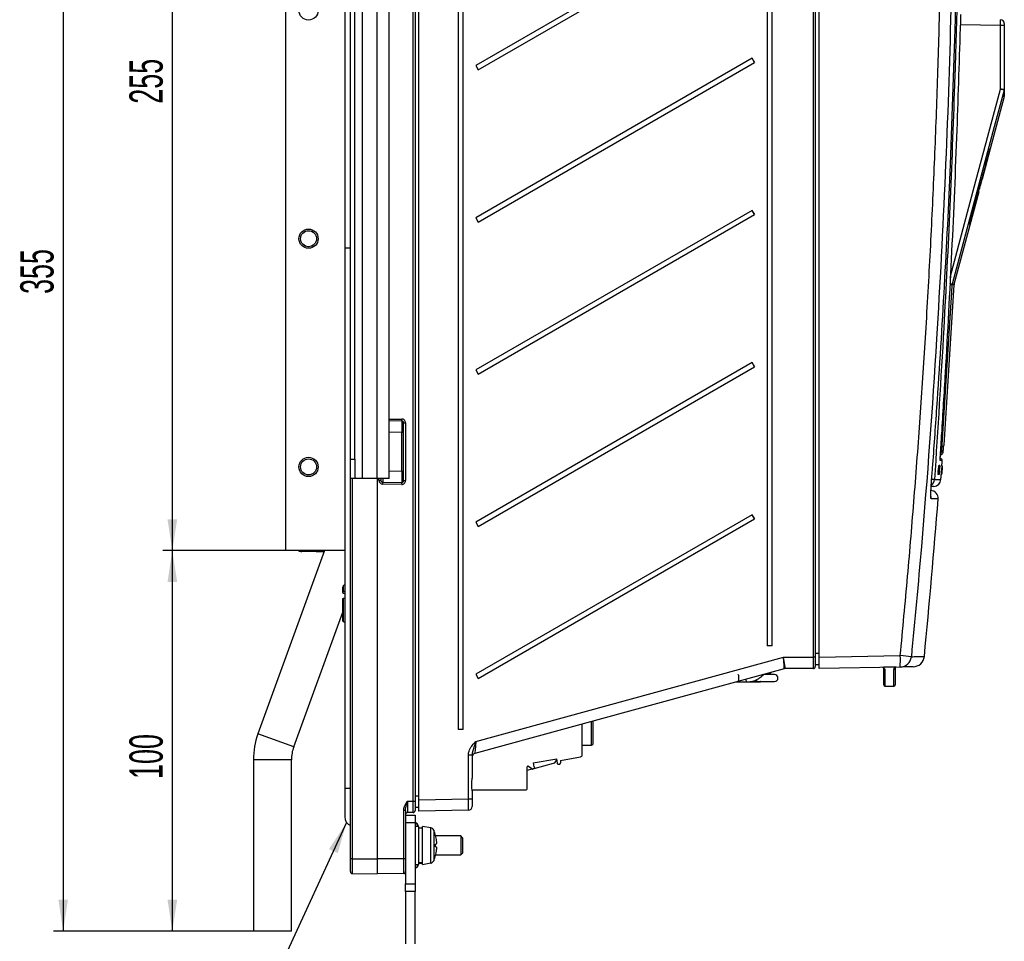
# Paper-space layout 'Blatt3' of a CAD drawing. Header units: millimetres. Extents: x 5 to 418, y 2 to 292.
# Tile 41 of 53: x 156 to 259, y 109 to 206. Entities that reach past the tile are written whole.
import ezdxf

# ---------------------------------------------------------------- set-up
doc = ezdxf.new("R2010")
doc.units = ezdxf.units.MM
doc.layers.add('SLD-0', color=7, linetype='Continuous')
doc.styles.add('SLDTEXTSTYLE0', font='TXT', dxfattribs={"width": 0.605})
doc.dimstyles.new('SLDDIMSTYLE1', dxfattribs={"dimtxt": 3.5, "dimasz": 3.302, "dimexe": 0, "dimexo": 0.0625, "dimgap": 0.875, "dimtad": 1, "dimlfac": 2.5, "dimrnd": 1e-09, "dimzin": 12, "dimdsep": 46, "dimtxsty": 'SLDTEXTSTYLE0', "dimsah": 1, "dimcen": 0.09, "dimadec": 0, "dimazin": 3, "dimtfac": 1, "dimtofl": 0, "dimtmove": 0, "dimatfit": 3, "dimfxl": 1, "dimfrac": 2, "dimtolj": 1, "dimtzin": 12, "dimarcsym": 0})

# ---------------------------------------------------------------- blocks, each defined once
blk = doc.blocks.new('_D_15')
at = {"layer": 'SLD-0'}
for p, q in [((183.74, 149.82), (170.82, 149.82)), ((171.82, 149.82), (171.82, 109.82)), ((180.34, 109.82), (170.82, 109.82))]:
    blk.add_line(p, q, dxfattribs=at)
for points in [[(171.82, 149.82), (171.31, 146.52), (172.33, 146.52)], [(171.82, 109.82), (172.33, 113.12), (171.31, 113.12)]]:
    blk.add_solid(points, dxfattribs=at)
at = {"layer": 'SLD-0', "insert": (167.31, 125.81), "char_height": 3.5, "attachment_point": 1, "rotation": 90, "style": 'SLDTEXTSTYLE0'}
blk.add_mtext('100', dxfattribs=at)
blk = doc.blocks.new('_D_20')
at = {"layer": 'SLD-0', "color": 7}
for p, q in [((193.34, 251.82), (170.82, 251.82)), ((171.82, 251.82), (171.82, 149.82)), ((183.74, 149.82), (170.82, 149.82))]:
    blk.add_line(p, q, dxfattribs=at)
for points in [[(171.82, 251.82), (171.31, 248.52), (172.33, 248.52)], [(171.82, 149.82), (172.33, 153.12), (171.31, 153.12)]]:
    blk.add_solid(points, dxfattribs=at)
at = {"layer": 'SLD-0', "color": 7, "insert": (167.31, 196.81), "char_height": 3.5, "attachment_point": 1, "rotation": 90, "style": 'SLDTEXTSTYLE0'}
blk.add_mtext('255', dxfattribs=at)
blk = doc.blocks.new('_D_21')
at = {"layer": 'SLD-0', "color": 7}
for p, q in [((193.34, 251.82), (159.34, 251.82)), ((160.34, 251.82), (160.34, 109.82)), ((180.34, 109.82), (159.34, 109.82))]:
    blk.add_line(p, q, dxfattribs=at)
for points in [[(160.34, 251.82), (159.84, 248.52), (160.85, 248.52)], [(160.34, 109.82), (160.85, 113.12), (159.84, 113.12)]]:
    blk.add_solid(points, dxfattribs=at)
at = {"layer": 'SLD-0', "color": 7, "insert": (155.83, 176.81), "char_height": 3.5, "attachment_point": 1, "rotation": 90, "style": 'SLDTEXTSTYLE0'}
blk.add_mtext('355', dxfattribs=at)

psp = doc.layouts.new('Blatt3')

# ---------------------------------------------------------------- linework, layer by layer
at = {"color": 7, "linetype": 'Continuous', "lineweight": 25}
for p, q in [((197.1478, 123.4807), (197.1478, 250.2215)), ((197.3443, 250.2215), (197.3443, 123.4807)), ((197.7443, 123.6283), (197.7443, 250.0148)), ((201.8744, 243.0215), (201.8744, 131.0215)), ((202.4035, 131.0215), (202.4035, 243.0215)), ((239.2279, 138.6215), (239.2279, 243.0458)), ((239.4243, 243.0458), (239.4243, 138.6215)), ((239.8243, 138.6318), (239.8243, 243.0184)), ((234.3544, 242.2215), (234.3544, 139.8215)), ((234.8835, 139.8215), (234.8835, 242.2215)), ((183.7443, 149.8215), (183.7443, 239.0215)), ((189.9443, 238.4215), (189.9443, 181.6215)), ((232.7747, 217.597), (203.7233, 200.8215)), ((203.9832, 200.3711), (233.0346, 217.1466)), ((191.8243, 157.4215), (191.8243, 215.4215)), ((193.3443, 157.4215), (193.3443, 215.4215)), ((194.6243, 157.4215), (194.6243, 215.4215)), ((190.5443, 159.4215), (190.5443, 213.4215)), ((191.0243, 159.4215), (191.0243, 213.4215)), ((258.9113, 205.0478), (254.7063, 205.1212)), ((258.9113, 198.3578), (258.9113, 205.0478)), ((259.3043, 205.0478), (258.9113, 205.0478)), ((259.3043, 205.2478), (259.3043, 205.0478)), ((259.3043, 205.0478), (259.3043, 198.3578)), ((232.7747, 201.597), (203.7233, 184.8215)), ((203.9832, 184.3711), (233.0346, 201.1466)), ((233.0346, 201.1466), (232.7747, 201.597)), ((203.7233, 200.8215), (203.9832, 200.3711)), ((258.9113, 198.3578), (259.3043, 198.3578)), ((257.8567, 192.1042), (259.2908, 197.4565)), ((257.4888, 190.7708), (257.8432, 192.1042)), ((257.8567, 192.1042), (257.8204, 192.1042)), ((257.0047, 188.9247), (257.4994, 190.7708)), ((257.4575, 190.7708), (257.4909, 190.7708)), ((257.4909, 190.7708), (257.4994, 190.7708)), ((256.9545, 188.9247), (256.9922, 188.9247)), ((257.0047, 188.9247), (256.9922, 188.9247)), ((254.0347, 177.8401), (256.6475, 187.5913)), ((256.5907, 187.5913), (256.6316, 187.5913)), ((256.6316, 187.5913), (256.6475, 187.5913)), ((256.6631, 187.8566), (256.7067, 187.8566)), ((232.7747, 185.597), (203.7233, 168.8215)), ((233.0346, 185.1466), (232.7747, 185.597)), ((203.7233, 184.8215), (203.9832, 184.3711)), ((203.9832, 168.3711), (233.0346, 185.1466)), ((255.6373, 184.1042), (255.6866, 184.1042)), ((189.9443, 181.6215), (189.9443, 124.8215)), ((190.5443, 181.6215), (189.9443, 181.6215)), ((252.9714, 160.9266), (254.0218, 177.7615)), ((253.8009, 177.7615), (253.8138, 177.8401)), ((254.0218, 177.7615), (253.8009, 177.7615)), ((253.8138, 177.8401), (254.0347, 177.8401)), ((232.7747, 169.597), (203.7233, 152.8215)), ((203.7233, 168.8215), (203.9832, 168.3711)), ((203.9832, 152.3711), (233.0346, 169.1466)), ((233.0346, 169.1466), (232.7747, 169.597)), ((194.6243, 163.6368), (195.9408, 163.6598)), ((195.9408, 163.4598), (194.6243, 163.4368)), ((196.1443, 163.2599), (196.3478, 163.2599)), ((196.1443, 157.1831), (196.1443, 163.2599)), ((196.3478, 163.2599), (196.3478, 157.1831)), ((195.9408, 162.26), (194.6243, 162.237)), ((195.9408, 162.26), (196.1443, 162.26)), ((195.9408, 158.183), (195.9408, 162.26)), ((252.9222, 160.7794), (252.9225, 160.7854)), ((252.5715, 159.5106), (252.5942, 159.5086)), ((190.5443, 159.4215), (191.0243, 159.4215)), ((190.5443, 157.4215), (190.5443, 159.4215)), ((191.0243, 159.4215), (191.0243, 157.4215)), ((252.3411, 158.4922), (252.3218, 158.0531)), ((252.3809, 158.4895), (252.3411, 158.4922)), ((252.361, 158.492), (252.3411, 158.4922)), ((252.4009, 158.4893), (252.361, 158.492)), ((252.3809, 158.4895), (252.3617, 158.0504)), ((252.3617, 158.0504), (252.4009, 158.4893)), ((252.4009, 158.4893), (252.3809, 158.4895)), ((252.3884, 158.743), (252.3887, 158.7513)), ((252.4286, 158.7486), (252.3887, 158.7513)), ((252.3887, 158.7513), (252.389, 158.7513)), ((252.4347, 158.7486), (252.3952, 158.7512)), ((252.4118, 158.3245), (252.4286, 158.7486)), ((252.4127, 157.8302), (252.4603, 158.5455)), ((252.4515, 158.7484), (252.4129, 158.751)), ((252.4784, 158.7481), (252.4173, 157.8302)), ((252.4578, 158.7483), (252.4179, 158.3229)), ((252.4578, 158.7483), (252.4193, 158.7509)), ((252.4347, 158.7486), (252.4255, 158.5161)), ((252.4298, 158.5159), (252.4255, 158.5161)), ((252.4429, 158.4103), (252.4262, 158.4114)), ((252.4286, 158.7486), (252.4347, 158.7486)), ((252.4298, 158.5159), (252.4515, 158.7484)), ((252.4502, 158.5188), (252.4364, 158.5197)), ((252.4754, 158.7482), (252.4372, 158.7507)), ((252.4784, 158.7481), (252.4402, 158.7507)), ((252.4429, 158.4103), (252.4502, 158.5188)), ((252.4515, 158.7484), (252.4578, 158.7483)), ((252.4607, 158.7397), (252.4676, 158.7623)), ((252.5074, 158.7596), (252.4683, 158.7622)), ((252.4754, 158.7482), (252.4784, 158.7481)), ((252.5036, 158.4926), (252.4967, 158.4649)), ((252.4997, 158.734), (252.5074, 158.7596)), ((252.7067, 158.4827), (252.6787, 158.0437)), ((252.7466, 158.48), (252.7067, 158.4827)), ((252.7092, 158.4827), (252.7067, 158.4827)), ((252.7491, 158.48), (252.7092, 158.4827)), ((252.7466, 158.48), (252.7186, 158.041)), ((252.7186, 158.041), (252.7491, 158.48)), ((252.7677, 158.7394), (252.7278, 158.7421)), ((252.7684, 158.7394), (252.729, 158.7421)), ((252.7291, 158.0451), (252.7585, 158.4738)), ((252.7705, 158.7394), (252.7319, 158.742)), ((252.7602, 158.4736), (252.7325, 158.0449)), ((252.7713, 158.7394), (252.7329, 158.742)), ((252.7732, 158.7394), (252.735, 158.742)), ((252.7767, 158.7394), (252.7379, 158.742)), ((252.7774, 158.7394), (252.7383, 158.7421)), ((252.7409, 158.3154), (252.7677, 158.7394)), ((252.7584, 158.464), (252.741, 158.2099)), ((252.7713, 158.7394), (252.7415, 158.3139)), ((252.7426, 158.2099), (252.7582, 158.4511)), ((252.7491, 158.48), (252.7466, 158.48)), ((252.7684, 158.7394), (252.7537, 158.507)), ((252.756, 158.4923), (252.754, 158.4924)), ((252.7543, 158.5068), (252.7705, 158.7394)), ((252.756, 158.4923), (252.7562, 158.5041)), ((252.7582, 158.4511), (252.7575, 158.4512)), ((252.7677, 158.7394), (252.7684, 158.7394)), ((252.769, 158.6275), (252.7767, 158.7394)), ((252.7696, 158.6274), (252.77, 158.6335)), ((252.7774, 158.7394), (252.7702, 158.6274)), ((252.7705, 158.7394), (252.7713, 158.7394)), ((252.7767, 158.7394), (252.7774, 158.7394)), ((190.5443, 117.4215), (190.5443, 157.4215)), ((191.0243, 157.4215), (190.5443, 157.4215)), ((190.7408, 157.4215), (190.7408, 117.4215)), ((191.8243, 157.4215), (191.0243, 157.4215)), ((193.3443, 157.4215), (191.8243, 157.4215)), ((193.3443, 157.4215), (193.3443, 117.4215)), ((194.6243, 157.4215), (193.3443, 157.4215)), ((193.5478, 157.218), (193.5478, 157.4215)), ((193.7443, 157.4215), (193.7443, 157.218)), ((194.6243, 158.2059), (195.9408, 158.183)), ((195.9408, 158.183), (196.1443, 158.183)), ((252.3617, 158.0504), (252.3218, 158.0531)), ((252.3656, 157.8307), (252.3257, 157.8334)), ((252.3656, 157.8307), (252.4118, 158.3245)), ((252.3718, 157.8306), (252.3656, 157.8307)), ((252.4014, 158.1465), (252.3718, 157.8306)), ((252.3924, 157.8304), (252.3719, 157.8318)), ((252.4118, 158.3245), (252.3863, 158.3262)), ((252.3924, 157.8304), (252.4052, 158.1549)), ((252.3985, 157.8304), (252.3924, 157.8304)), ((252.4179, 158.3229), (252.3985, 157.8304)), ((252.4127, 157.8302), (252.3985, 157.8312)), ((252.405, 157.8208), (252.4009, 157.8498)), ((252.4052, 158.1549), (252.4022, 158.1551)), ((252.4448, 157.8181), (252.4059, 157.8207)), ((252.4173, 157.8302), (252.4127, 157.8302)), ((252.4599, 158.2958), (252.4483, 158.2966)), ((252.4769, 158.1538), (252.48, 158.1236)), ((252.7063, 157.8215), (252.6664, 157.8241)), ((252.7113, 157.8097), (252.6733, 157.8122)), ((252.7186, 158.041), (252.6787, 158.0437)), ((252.7063, 157.8215), (252.7409, 158.3154)), ((252.7071, 157.8215), (252.7063, 157.8215)), ((252.7292, 158.1374), (252.7071, 157.8215)), ((252.7096, 157.8215), (252.7071, 157.8217)), ((252.7096, 157.8215), (252.7301, 158.1459)), ((252.7104, 157.8215), (252.7096, 157.8215)), ((252.7415, 158.3139), (252.7104, 157.8215)), ((252.7145, 157.8215), (252.7138, 157.8215)), ((252.7298, 158.0451), (252.7145, 157.8215)), ((252.7174, 157.8215), (252.7145, 157.8217)), ((252.7181, 157.8215), (252.7174, 157.8215)), ((252.7272, 158.0686), (252.726, 158.0687)), ((252.7285, 158.0804), (252.7268, 158.0805)), ((252.7272, 158.0686), (252.7285, 158.0804)), ((252.7315, 158.0986), (252.7279, 158.0988)), ((252.7409, 158.3154), (252.7377, 158.3156)), ((252.7408, 158.2569), (252.7379, 158.2571)), ((252.7408, 158.2569), (252.7479, 158.3628)), ((252.7479, 158.3628), (252.745, 158.363)), ((193.5478, 157.218), (193.7443, 157.218)), ((193.9408, 157.0181), (195.9408, 156.9831)), ((195.9408, 156.7832), (193.9408, 156.8181)), ((196.1443, 157.1831), (196.3478, 157.1831)), ((232.7747, 153.597), (203.7233, 136.8215)), ((233.0346, 153.1466), (232.7747, 153.597)), ((203.7233, 152.8215), (203.9832, 152.3711)), ((203.9832, 136.3711), (233.0346, 153.1466)), ((187.8382, 149.8215), (180.8268, 130.5576)), ((189.9443, 149.8215), (183.7443, 149.8215)), ((185.1443, 149.7415), (185.1443, 149.8215)), ((185.9443, 149.7415), (185.1443, 149.7415)), ((185.3084, 149.7375), (185.3084, 149.7415)), ((185.3187, 149.7375), (185.3187, 149.7415)), ((185.3187, 149.7375), (185.4538, 149.7375)), ((185.5238, 149.7375), (185.5238, 149.7415)), ((185.9235, 149.7375), (185.9235, 149.7415)), ((185.9443, 149.7415), (185.9443, 149.8215)), ((187.8091, 149.7415), (185.9443, 149.7415)), ((186.3443, 149.7375), (186.3443, 149.7415)), ((186.934, 149.7375), (186.934, 149.7415)), ((186.9443, 149.7375), (186.9443, 149.7415)), ((186.9443, 149.7375), (187.7443, 149.7375)), ((187.7443, 149.7375), (187.7443, 149.7415)), ((187.7546, 149.7375), (187.7546, 149.7415)), ((189.9443, 146.2213), (189.8296, 146.141)), ((189.8296, 145.5066), (189.8296, 146.141)), ((189.7443, 145.4226), (189.7443, 145.9771)), ((189.7443, 145.4226), (189.7443, 145.348)), ((189.7443, 145.348), (189.9443, 145.3344)), ((189.9443, 145.5475), (189.8296, 145.5066)), ((189.7443, 142.512), (189.7443, 144.7298)), ((189.8296, 144.8137), (189.9443, 144.8547)), ((189.8296, 142.3442), (189.8296, 144.8137)), ((184.5855, 129.1896), (189.7443, 143.3632)), ((189.9443, 142.2623), (189.8296, 142.3442)), ((234.8835, 139.8215), (234.3544, 139.8215)), ((239.4243, 139.0253), (239.8243, 139.0253)), ((239.8243, 138.6318), (248.3647, 138.7809)), ((203.7372, 129.7673), (236.0844, 138.6215)), ((236.0844, 138.6215), (239.2279, 138.6215)), ((239.4243, 138.6215), (239.2279, 138.6215)), ((239.4243, 138.6215), (239.4243, 137.6215)), ((239.8243, 137.8253), (239.4243, 137.8253)), ((239.8243, 137.4321), (239.8243, 138.6318)), ((236.1725, 137.4073), (203.6387, 128.5021)), ((203.7233, 136.8215), (203.9832, 136.3711)), ((235.1443, 136.7815), (233.9934, 136.7815)), ((234.5277, 136.7904), (234.5324, 136.9584)), ((234.6583, 136.7815), (234.7601, 136.9694)), ((234.7749, 137.0248), (234.76, 136.9693)), ((234.7601, 136.9694), (234.789, 137.0286)), ((239.2243, 137.4215), (236.278, 137.4215)), ((248.3612, 137.5811), (239.8243, 137.4321)), ((247.8393, 137.5508), (246.6243, 137.5508)), ((246.6243, 135.7011), (246.6243, 137.4287)), ((246.7443, 137.3097), (246.7443, 135.5811)), ((247.7043, 135.5811), (247.7043, 137.3348)), ((247.8243, 137.4538), (247.8243, 135.7011)), ((231.1096, 136.0215), (232.2845, 136.0215)), ((232.2845, 136.0215), (233.542, 136.0215)), ((232.6694, 136.0615), (235.1443, 136.0615)), ((246.7443, 135.5811), (247.7043, 135.5811)), ((214.9283, 128.3704), (214.9283, 131.5923)), ((215.8883, 131.5335), (215.8883, 131.8551)), ((215.8883, 129.3735), (215.8883, 131.5335)), ((216.0883, 131.5335), (216.0883, 131.9098)), ((184.5855, 129.1896), (180.8268, 130.5576)), ((202.4035, 131.0215), (201.8744, 131.0215)), ((214.9283, 129.3735), (215.8883, 129.3735)), ((180.3443, 127.8215), (180.3443, 109.8215)), ((184.3443, 127.8215), (180.3443, 127.8215)), ((184.3443, 109.8215), (184.3443, 127.8215)), ((202.9514, 123.7192), (202.9514, 128.3432)), ((202.9514, 128.3432), (203.3443, 128.3432)), ((203.3443, 128.3432), (203.3443, 125.8941)), ((209.7614, 127.5064), (212.253, 127.9457)), ((209.7614, 127.5064), (209.8358, 127.0847)), ((209.8754, 126.9182), (211.9118, 127.4639)), ((212.2083, 127.8503), (212.2083, 127.9378)), ((212.3273, 127.524), (212.253, 127.9457)), ((212.376, 127.3194), (212.2868, 127.4257)), ((212.6534, 127.7679), (214.73, 128.134)), ((212.6534, 127.7679), (212.6534, 127.4972)), ((209.1411, 124.8641), (209.1411, 127.0721)), ((209.1411, 126.7215), (209.6636, 126.8615)), ((209.6377, 126.878), (209.267, 127.1376)), ((209.7571, 126.8562), (209.7051, 126.8471)), ((209.8594, 126.8741), (209.779, 126.86)), ((209.9074, 127.0062), (209.8594, 126.8741)), ((212.5214, 127.3396), (212.376, 127.3194)), ((189.9443, 124.8215), (189.9443, 121.8215)), ((190.5443, 124.8215), (189.9443, 124.8215)), ((203.3443, 124.6615), (208.9385, 124.6615)), ((203.3443, 124.5489), (203.3443, 123.7192)), ((196.5408, 123.4701), (197.1478, 123.4807)), ((197.1478, 123.4807), (197.3443, 123.4807)), ((197.3443, 124.0283), (197.7443, 124.0213)), ((197.3443, 123.4807), (197.3443, 122.4809)), ((197.7443, 123.6283), (202.9514, 123.7192)), ((197.7443, 122.4285), (197.7443, 123.6283)), ((202.9514, 123.7192), (203.3443, 123.7192)), ((203.3443, 123.7192), (203.3443, 122.9193)), ((196.1478, 117.4215), (196.1478, 122.4975)), ((196.3443, 122.4975), (196.1478, 122.4975)), ((196.3443, 122.4975), (196.3443, 121.8014)), ((197.1478, 122.2809), (196.5408, 122.2703)), ((197.3443, 122.8285), (197.3399, 122.8285)), ((197.7443, 122.8215), (197.3443, 122.8285)), ((202.9513, 122.5194), (197.7443, 122.4285)), ((196.3443, 122.0215), (197.3443, 122.0215)), ((196.3443, 121.8014), (196.3443, 121.2215)), ((196.3443, 121.2215), (197.3443, 121.2215)), ((196.3443, 121.2215), (196.3443, 114.7815)), ((197.3443, 122.0215), (197.3443, 121.2215)), ((197.3443, 121.2215), (197.3443, 114.7815)), ((197.4169, 121.1815), (197.3443, 121.1815)), ((197.4169, 120.8215), (197.4169, 121.1815)), ((197.7443, 120.8215), (197.3443, 120.8215)), ((197.7122, 120.8215), (197.5981, 121.066)), ((197.5981, 121.066), (197.5981, 120.8215)), ((197.7443, 116.8215), (197.7443, 120.8215)), ((197.7833, 120.669), (197.7443, 120.7526)), ((198.1243, 120.6215), (197.7443, 120.6215)), ((197.7833, 120.669), (197.8022, 120.6215)), ((197.7833, 120.669), (198.1243, 120.669)), ((199.0088, 120.6655), (198.1243, 120.8215)), ((198.1243, 116.8215), (198.1243, 120.8215)), ((198.989, 120.669), (199.0289, 120.669)), ((199.0088, 116.9774), (199.0088, 120.6655)), ((199.0328, 120.6605), (199.0289, 120.669)), ((199.3054, 120.4327), (199.3054, 117.2102)), ((199.4985, 119.8824), (199.5009, 119.883)), ((202.1443, 119.8215), (199.5146, 119.8215)), ((202.3443, 119.6215), (202.1443, 119.8215)), ((202.1443, 119.8215), (202.1443, 118.7965)), ((202.3443, 119.6215), (202.3443, 118.8015)), ((199.4985, 118.9624), (199.6135, 118.9932)), ((199.6135, 118.6497), (199.4985, 118.6806)), ((202.1443, 118.7965), (202.1443, 117.8215)), ((202.3443, 118.8015), (202.3443, 118.0215)), ((190.7408, 117.4215), (190.5443, 117.4215)), ((190.5443, 116.0669), (190.5443, 117.4215)), ((190.7408, 117.4215), (193.3443, 117.4215)), ((190.7408, 117.4215), (190.7408, 115.8669)), ((196.1478, 117.4215), (193.3443, 117.4215)), ((193.3443, 117.4215), (193.3443, 115.8215)), ((196.1478, 115.8704), (196.1478, 117.4215)), ((196.3443, 117.4215), (196.1478, 117.4215)), ((197.7443, 117.0215), (198.1243, 117.0215)), ((197.8031, 117.0215), (197.7833, 116.974)), ((199.5009, 117.7599), (199.4985, 117.7606)), ((199.5146, 117.8215), (202.1443, 117.8215)), ((202.1443, 117.8215), (202.3443, 118.0215)), ((197.3443, 116.8215), (197.7443, 116.8215)), ((197.3443, 116.4615), (197.4169, 116.4615)), ((197.4169, 116.4615), (197.4169, 116.8215)), ((197.5981, 116.577), (197.7122, 116.8215)), ((197.5981, 116.8215), (197.5981, 116.577)), ((197.7443, 116.8904), (197.7833, 116.974)), ((197.7833, 116.974), (198.1243, 116.974)), ((198.1243, 116.8215), (199.0088, 116.9774)), ((198.989, 116.974), (199.0289, 116.974)), ((199.0289, 116.974), (199.0328, 116.9824)), ((190.7408, 115.8669), (193.3443, 115.8215)), ((196.1478, 115.8704), (193.3443, 115.8215)), ((196.3443, 114.7815), (197.3443, 114.7815)), ((196.3443, 113.9815), (196.3443, 114.7815)), ((197.3443, 113.9815), (196.3443, 113.9815)), ((196.3443, 113.9815), (196.3443, 108.4615)), ((197.3443, 114.7815), (197.3443, 113.9815)), ((197.3443, 108.4615), (197.3443, 113.9815)), ((184.3443, 109.8215), (180.3443, 109.8215))]:
    psp.add_line(p, q, dxfattribs=at)
at = {"color": 7, "linetype": 'Continuous', "lineweight": 25, "flags": 128}
for points in [[(253.5988, 178.5555), (256.18, 188.177), (258.9113, 198.3578)], [(259.2904, 198.2543), (259.0831, 197.4816), (258.254, 194.391), (254.9374, 182.0282), (253.8138, 177.8401)], [(253.8009, 177.7615), (253.751, 176.9631), (253.5515, 173.7693), (252.7173, 160.4153)], [(252.5697, 159.3748), (252.5739, 159.3525), (252.5751, 159.3139)], [(252.7398, 158.7415), (252.7438, 158.8019), (252.7601, 159.0494), (252.7763, 159.2968)], [(252.6449, 157.3175), (252.6615, 157.5649), (252.678, 157.8123), (252.6787, 157.8217)], [(251.6138, 155.2831), (251.61, 155.446), (251.5893, 155.5524)], [(232.0954, 136.2913), (232.0998, 136.2684), (232.1431, 136.1386), (232.208, 136.0519), (232.2845, 136.0215), (232.2846, 136.0215)], [(233.693, 136.0615), (233.6746, 136.0519), (233.542, 136.0215)]]:
    psp.add_lwpolyline(points, dxfattribs=at)
at = {"color": 7, "linetype": 'Continuous', "lineweight": 25}
for centre, radius in [((186.1443, 206.6215), 1.01), ((186.1443, 182.6215), 1.01), ((186.1443, 182.6215), 0.84), ((186.1443, 158.6215), 1.01), ((186.1443, 158.6215), 0.84)]:
    psp.add_circle(centre, radius, dxfattribs=at)
for centre, radius, start, end in [((258.9043, 205.2478), 0.4, 0, 89), ((251.3836, 212.0389), 21.3383, 209.297941, 210.694177), ((252.9534, 175.7916), 23.3395, 74.245502, 75.210382), ((258.9106, 198.3578), 0.3937, 344.751835, 359.998279), ((251.3836, 196.0389), 21.3383, 209.297941, 210.694177), ((250.3598, 125.9326), 51.9431, 86.201525, 86.465978), ((250.2446, 165.3469), 12.9931, 74.055713, 75.177151), ((254.421, 177.7366), 0.4, 165, 176.429851), ((251.3836, 180.0389), 21.3383, 209.297941, 210.694177), ((195.9478, 163.2599), 0.4, 0, 91), ((193.0753, 163.5598), 2.8673, 358.001617, 1.998383), ((195.9443, 163.2599), 0.2, 0, 91), ((252.5722, 160.9517), 0.4, 331.940737, 356.362009), ((252.3125, 160.2401), 0.4001, 314.639516, 356.43634), ((252.5767, 159.3094), 0.2, 357.305826, 85), ((251.6186, 144.3109), 16.1418, 86.097181, 86.429568), ((193.9478, 157.218), 0.4, 180, 269), ((193.9443, 157.218), 0.2, 180, 269), ((191.0753, 156.9181), 2.8673, 358.001617, 1.998383), ((195.9478, 157.1831), 0.4, 269, 0), ((195.9443, 157.1831), 0.2, 269, 0), ((193.0753, 156.8832), 2.8673, 358.001617, 1.998383), ((251.1643, 157.3365), 0.8002, 305.878598, 356.183529), ((250.4829, 139.379), 17.9652, 85.275163, 86.190715), ((251.8468, 157.3726), 0.8, 273, 355.982012), ((251.552, 155.3333), 0.8, 355.282661, 89), ((-704.6727, 230.8251), 960, 354.4925838, 355.4859412), ((251.3836, 164.0389), 21.3383, 209.297941, 210.694177), ((189.9443, 145.9771), 0.2, 125, 180), ((233.6413, 138.2242), 14.7339, 357.498486, 2.165515), ((231.3228, -39.6089), 179.202, 84.168492, 84.542989), ((248.3384, 138.7781), 1.1972, 271.089843, 354.614745), ((249.7013, 138.8047), 1.2, 271, 354.522199), ((233.1363, 137.8865), 1.7713, 321.771425, 329.7881), ((235.1443, 136.4215), 0.36, 270, 90), ((236.278, 137.0215), 0.4, 90, 105.308187), ((236.2781, 137.0216), 0.3999, 90.000119, 105.308153), ((239.2243, 137.6215), 0.2, 270, 0), ((246.7438, 137.4292), 0.1195, 180.24976, 270.247601), ((247.7048, 137.4543), 0.1195, 269.748797, 359.746575), ((247.9443, 137.4538), 0.12, 91, 114.625663), ((232.9843, 136.4215), 0.36, 270, 339.30347), ((246.7443, 135.7011), 0.12, 180, 270), ((247.7043, 135.7011), 0.12, 270, 0), ((188.3443, 127.8215), 8, 160, 180), ((215.8883, 129.5735), 0.2, 270, 0), ((188.3443, 127.8215), 4, 160, 180), ((203.7443, 128.1163), 0.4, 105.308187, 180), ((211.8083, 127.8503), 0.4, 285, 0), ((212.3328, 127.4643), 0.06, 95.219808, 220), ((212.4934, 127.4972), 0.16, 280.07276, 359.999785), ((214.6883, 128.3704), 0.24, 280.000143, 359.999857), ((209.2211, 127.0721), 0.08, 55, 179.99957), ((209.7364, 127.004), 0.16, 231.938756, 258.739906), ((209.7405, 127.0153), 0.16, 275.936372, 283.918107), ((209.8511, 127.0267), 0.06, 340, 104.780192), ((208.9385, 124.8641), 0.2026, 270, 359.99983), ((196.5443, 122.0703), 0.2, 91, 180), ((197.1443, 122.4809), 0.2, 271, 0), ((202.9443, 122.9193), 0.4, 271, 0), ((190.9443, 121.8215), 1, 180, 246.421822), ((197.4169, 120.9815), 0.2, 25, 90), ((198.9393, 120.2716), 0.4, 23.754023, 80), ((195.6443, 118.8215), 4, 15.390219, 23.754023), ((195.6122, 118.8234), 4.0279, 6.592389, 15.243438), ((196.5869, 119.0091), 3.0392, 1.722744, 5.223454), ((198.5627, 119.1577), 1.0636, 351.107118, 356.918462), ((195.3599, 118.8215), 4.1409, 358.049733, 1.950267), ((195.6122, 118.8196), 4.0279, 344.756562, 353.407611), ((198.5627, 118.4853), 1.0636, 3.081538, 8.892882), ((196.5869, 118.6338), 3.0392, 354.776546, 358.277256), ((198.9393, 117.3714), 0.4, 280, 336.245977), ((195.6443, 118.8215), 4, 336.245977, 344.609781), ((190.7443, 116.0669), 0.2, 180, 269), ((196.1443, 116.0704), 0.2, 271, 0), ((197.4169, 116.6615), 0.2, 270, 335)]:
    psp.add_arc(centre, radius, start, end, dxfattribs=at)
for centre, major_axis, ratio, start_param, end_param in [((258.9043, 205.0478), (0.007, 0.6), 0.01163277, 4.71262587, 6.28311761), ((-100.6957, 14187.251), (0, 14639.4254), 0.08346923, 3.43750449, 3.43937272), ((-100.6957, 13425.147), (0, 13882.0819), 0.08546808, 3.44782783, 3.44826866), ((-100.6957, 14431.1131), (0, 14889.1314), 0.08239317, 3.43634858, 3.43715372), ((195.9443, 162.2597), (-0.0035, 1.2001), 0.00290768, 0.0000423, 1.57053404), ((193.9443, 158.2182), (0.0035, 1.2001), 0.00290768, 2.29674968, 3.14155036), ((195.9443, 158.1833), (0.0035, 1.2001), 0.00290768, 1.57105862, 3.14155036), ((236.063, 138.6215), (-0.1094, 1.2142), 0.01747238, 3.14472346, 4.71081444), ((236.063, 138.6215), (-0.215, 1.2), 0.01726821, 3.1432038, 4.70929478), ((239.2243, 138.6215), (0, 1.2), 0.00297041, 3.14159265, 4.71238898), ((242.1234, 138.6215), (5.8453, 1.2), 0.00024025, 3.13805759, 3.14276294), ((203.7443, 129.7751), (0.1056, 1.2731), 0.00505656, 1.57734718, 3.14343817), ((196.5443, 123.4705), (0.0035, 1.2002), 0.00290709, 1.57116011, 3.14165185), ((197.1443, 123.481), (-0.0035, 1.2001), 0.00290768, 3.14163495, 4.71212669), ((202.9443, 123.7194), (-0.007, 1.2001), 0.00593912, 3.14166177, 4.71214705)]:
    psp.add_ellipse(centre, major_axis=major_axis, ratio=ratio, start_param=start_param, end_param=end_param, dxfattribs=at)
for points, knots in [([(248.3647, 138.7809), (248.6271, 141.5601), (249.1519, 147.1186), (249.8462, 155.4656), (250.4726, 163.819), (251.0303, 172.273), (251.5187, 180.8267), (251.9324, 189.4801), (252.2732, 198.138), (252.4338, 203.9126), (252.5142, 206.8)], [0, 0, 0, 0, 0.12286648, 0.24574244, 0.36864686, 0.49156078, 0.61864435, 0.74573841, 0.87286395, 1, 1, 1, 1]), ([(253.6834, 206.7051), (253.6834, 206.7051), (253.5376, 200.9347), (253.1422, 189.3962), (252.1497, 170.5759), (250.9291, 153.6636), (249.8907, 142.5297), (249.5303, 138.6657)], [0, 0, 0, 0, 0.00000007, 0.25398623, 0.50797239, 0.82924118, 1, 1, 1, 1]), ([(251.6347, 156.8839), (251.6756, 157.4156), (251.8798, 160.0745), (252.3791, 166.9904), (253.0398, 177.6377), (253.7328, 191.5851), (254.0235, 201.2778), (254.1862, 206.7051)], [0, 0, 0, 0, 0.03206943, 0.16034782, 0.41693176, 0.6735157, 1, 1, 1, 1]), ([(254.3145, 206.7792), (254.2997, 206.2461), (254.2253, 203.5804), (253.8718, 192.3856), (253.1824, 176.4138), (252.3011, 162.5903), (251.9627, 157.2832)], [0, 0, 0, 0, 0.03228756, 0.16143818, 0.67806661, 1, 1, 1, 1]), ([(254.7179, 205.4721), (254.7207, 205.5622), (254.7264, 205.7426), (254.7378, 205.9817), (254.7473, 206.1293), (254.7526, 206.1855), (254.7541, 206.2013)], [0, 0, 0, 0, 0.2949123, 0.58984463, 0.88480176, 1, 1, 1, 1]), ([(252.6009, 160.1136), (252.6095, 160.2467), (252.6527, 160.9119), (252.8315, 163.7062), (253.51, 174.8861), (254.2147, 189.3404), (254.5993, 201.6711), (254.7179, 205.4721)], [0, 0, 0, 0, 0.00880866, 0.0440433, 0.18498232, 0.74876631, 1, 1, 1, 1]), ([(259.2907, 197.4565), (259.2907, 197.4603), (259.2907, 197.468), (259.2906, 197.5364), (259.2906, 197.6468), (259.2906, 197.8041), (259.2905, 198.0019), (259.2905, 198.1705), (259.2904, 198.2543)], [0, 0, 0, 0, 0.16232623, 0.33001857, 0.497789, 0.66579292, 0.83387406, 1, 1, 1, 1]), ([(259.3043, 198.3578), (259.3043, 198.1247), (259.3043, 197.6575), (259.3043, 197.5922), (259.3043, 197.5594)], [0, 0, 0, 0, 0.49896801, 1, 1, 1, 1]), ([(256.7067, 187.8566), (256.7132, 187.8807), (256.7324, 187.9533), (256.7644, 188.0738), (256.8021, 188.2163), (256.8329, 188.3331), (256.8637, 188.4497), (256.888, 188.5421), (256.9117, 188.6325), (256.932, 188.7102), (256.9518, 188.786), (256.9715, 188.8619), (256.982, 188.9028), (256.9876, 188.9247)], [0, 0, 0, 0, 0.06200445, 0.18605209, 0.31044708, 0.4352637, 0.49777132, 0.62705175, 0.69187012, 0.75688742, 0.85642589, 0.92317306, 1, 1, 1, 1]), ([(256.6052, 187.5913), (256.6259, 187.6642), (256.6588, 187.7796), (256.676, 187.8358), (256.6824, 187.8566)], [0, 0, 0, 0, 0.6313016, 1, 1, 1, 1]), ([(252.8776, 160.2093), (252.8794, 160.2329), (252.8945, 160.4229), (252.9092, 160.6129), (252.9222, 160.7794)], [0, 0, 0, 0, 0.1240776, 1, 1, 1, 1]), ([(252.8782, 160.2181), (252.8905, 160.3752), (252.9054, 160.5642), (252.9201, 160.7533), (252.9225, 160.7854)], [0, 0, 0, 0, 0.8306218, 1, 1, 1, 1]), ([(252.922, 160.7765), (252.9233, 160.793), (252.9269, 160.8395), (252.9307, 160.8801), (252.9314, 160.8862), (252.9316, 160.8882)], [0, 0, 0, 0, 0.26786776, 0.75372559, 1, 1, 1, 1]), ([(252.5751, 159.3139), (252.5738, 159.3162), (252.5712, 159.3207), (252.5693, 159.3559), (252.5688, 159.4114), (252.57, 159.4866), (252.5729, 159.5802), (252.5772, 159.6881), (252.583, 159.809), (252.5892, 159.923), (252.5953, 160.0257), (252.599, 160.0842), (252.6009, 160.1136)], [0, 0, 0, 0, 0.10595599, 0.2149835, 0.32093129, 0.4299487, 0.53591272, 0.64494836, 0.75092493, 0.85997632, 0.92956502, 1, 1, 1, 1]), ([(252.5706, 159.3627), (252.5707, 159.3625), (252.5709, 159.3604), (252.5696, 159.3776), (252.5693, 159.4333), (252.5722, 159.57), (252.5822, 159.7961), (252.594, 160.013), (252.6025, 160.1336), (252.6043, 160.1577)], [0, 0, 0, 0, 0.00922652, 0.08260675, 0.21882116, 0.42533865, 0.67330532, 0.93454585, 1, 1, 1, 1]), ([(252.5864, 159.8632), (252.608, 159.868), (252.6774, 159.8834), (252.7744, 159.9609), (252.8448, 160.0654), (252.8698, 160.1497), (252.8763, 160.1936), (252.8777, 160.2105), (252.8781, 160.2172), (252.8782, 160.2181)], [0, 0, 0, 0, 0.12975247, 0.41870708, 0.71904821, 0.89435461, 0.95873242, 0.99433489, 1, 1, 1, 1]), ([(252.7173, 160.4153), (252.716, 160.3928), (252.7133, 160.3478), (252.7108, 160.2878), (252.7098, 160.2426), (252.7102, 160.2186), (252.7114, 160.2162), (252.7118, 160.2152)], [0, 0, 0, 0, 0.21475054, 0.42957932, 0.64381482, 0.85755118, 1, 1, 1, 1]), ([(252.7118, 160.2152), (252.721, 160.2153), (252.7665, 160.2161), (252.8276, 160.2172), (252.8629, 160.2178), (252.8782, 160.2181)], [0, 0, 0, 0, 0.12410226, 0.62051608, 1, 1, 1, 1]), ([(252.4255, 158.5161), (252.4249, 158.5005), (252.424, 158.4787), (252.4228, 158.45), (252.422, 158.4357), (252.4216, 158.4285)], [0, 0, 0, 0, 0.56127691, 0.78176256, 1, 1, 1, 1]), ([(252.4216, 158.4285), (252.4231, 158.4448), (252.4258, 158.474), (252.4286, 158.5031), (252.4298, 158.5159)], [0, 0, 0, 0, 0.55999992, 1, 1, 1, 1]), ([(252.4603, 158.5455), (252.4568, 158.5153), (252.4507, 158.4612), (252.4453, 158.4258), (252.4429, 158.4103)], [0, 0, 0, 0, 0.55968587, 1, 1, 1, 1]), ([(252.4502, 158.5188), (252.4546, 158.5511), (252.4624, 158.6088), (252.4715, 158.7056), (252.4754, 158.7482)], [0, 0, 0, 0, 0.56042743, 1, 1, 1, 1]), ([(252.4599, 158.2958), (252.4644, 158.3653), (252.4693, 158.4393), (252.4747, 158.498), (252.4751, 158.5016)], [0, 0, 0, 0, 0.93733628, 1, 1, 1, 1]), ([(252.5001, 158.6537), (252.4987, 158.6515), (252.4959, 158.6471), (252.4892, 158.5978), (252.4781, 158.485), (252.4704, 158.3741), (252.465, 158.2963)], [0, 0, 0, 0, 0.18722344, 0.37390579, 0.56073633, 1, 1, 1, 1]), ([(252.4967, 158.4649), (252.4982, 158.4935), (252.5012, 158.5505), (252.5033, 158.6158), (252.5027, 158.6494), (252.501, 158.6523), (252.5001, 158.6537)], [0, 0, 0, 0, 0.2805533, 0.55973893, 0.77965382, 1, 1, 1, 1]), ([(252.5074, 158.7596), (252.509, 158.7563), (252.5121, 158.7496), (252.512, 158.6831), (252.5089, 158.5926), (252.5054, 158.526), (252.5036, 158.4926)], [0, 0, 0, 0, 0.28008064, 0.55944867, 0.77954883, 1, 1, 1, 1]), ([(252.7539, 159.2983), (252.7589, 159.2978), (252.774, 159.2965), (252.6547, 159.3069), (252.5751, 159.3139)], [0, 0, 0, 0, 0.33244361, 1, 1, 1, 1]), ([(252.759, 158.5061), (252.7575, 158.4843), (252.7546, 158.4406), (252.7497, 158.3702), (252.7475, 158.3416), (252.7462, 158.324)], [0, 0, 0, 0, 0.2804963, 0.56100335, 1, 1, 1, 1]), ([(252.7479, 158.3616), (252.7482, 158.3636), (252.7487, 158.3678), (252.7509, 158.3971), (252.7544, 158.4468), (252.7569, 158.4837), (252.7581, 158.5022)], [0, 0, 0, 0, 0.28068033, 0.56095141, 0.78005681, 1, 1, 1, 1]), ([(252.7537, 158.507), (252.7528, 158.4914), (252.7514, 158.4696), (252.7496, 158.4409), (252.7486, 158.4266), (252.7481, 158.4195)], [0, 0, 0, 0, 0.56127691, 0.78176256, 1, 1, 1, 1]), ([(252.7481, 158.4195), (252.7493, 158.4358), (252.7513, 158.4649), (252.7534, 158.494), (252.7543, 158.5068)], [0, 0, 0, 0, 0.55999992, 1, 1, 1, 1]), ([(252.7662, 158.6335), (252.766, 158.6316), (252.7655, 158.6277), (252.7628, 158.5907), (252.7594, 158.542), (252.7572, 158.5089), (252.756, 158.4923)], [0, 0, 0, 0, 0.28000144, 0.55913078, 0.77932005, 1, 1, 1, 1]), ([(252.7562, 158.5041), (252.7587, 158.5398), (252.7635, 158.611), (252.7691, 158.6906), (252.7724, 158.7335), (252.773, 158.7375), (252.7732, 158.7394)], [0, 0, 0, 0, 0.28025318, 0.55952277, 0.77959242, 1, 1, 1, 1]), ([(252.7581, 158.5022), (252.7595, 158.5224), (252.7621, 158.5627), (252.7649, 158.6066), (252.7662, 158.6302), (252.7662, 158.6324), (252.7662, 158.6335)], [0, 0, 0, 0, 0.27945999, 0.55895226, 0.77925528, 1, 1, 1, 1]), ([(252.7732, 158.7394), (252.7732, 158.7358), (252.773, 158.7284), (252.7697, 158.6719), (252.7646, 158.5919), (252.7609, 158.5347), (252.759, 158.5061)], [0, 0, 0, 0, 0.2801842, 0.55985531, 0.77999994, 1, 1, 1, 1]), ([(252.4073, 158.2095), (252.4062, 158.1978), (252.4042, 158.1768), (252.4023, 158.1557), (252.4014, 158.1465)], [0, 0, 0, 0, 0.56000161, 1, 1, 1, 1]), ([(252.4052, 158.1549), (252.4056, 158.1651), (252.4063, 158.1832), (252.407, 158.2015), (252.4073, 158.2095)], [0, 0, 0, 0, 0.55999976, 1, 1, 1, 1]), ([(252.4448, 157.8181), (252.4425, 157.8232), (252.4377, 157.8333), (252.4413, 157.9728), (252.4497, 158.1364), (252.4565, 158.2427), (252.4599, 158.2958)], [0, 0, 0, 0, 0.279955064, 0.558087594, 0.778911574, 1, 1, 1, 1]), ([(252.48, 158.1236), (252.4762, 158.0766), (252.4688, 157.9828), (252.4581, 157.8803), (252.4499, 157.8257), (252.4465, 157.8206), (252.4448, 157.8181)], [0, 0, 0, 0, 0.280256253, 0.559546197, 0.779589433, 1, 1, 1, 1]), ([(252.465, 158.2963), (252.4618, 158.247), (252.4555, 158.1487), (252.4488, 158.0168), (252.4477, 157.9376), (252.4502, 157.9286), (252.4514, 157.924)], [0, 0, 0, 0, 0.28124501, 0.56071564, 0.78013802, 1, 1, 1, 1]), ([(252.4514, 157.924), (252.453, 157.9274), (252.4563, 157.9342), (252.4657, 158.0121), (252.4726, 158.1001), (252.4769, 158.1538)], [0, 0, 0, 0, 0.280711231, 0.560904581, 1, 1, 1, 1]), ([(252.732, 158.0977), (252.7291, 158.0539), (252.7232, 157.9664), (252.7164, 157.8712), (252.7123, 157.8171), (252.7117, 157.8122), (252.7113, 157.8097)], [0, 0, 0, 0, 0.27940068, 0.55906421, 0.77937834, 1, 1, 1, 1]), ([(252.7113, 157.8097), (252.7114, 157.8133), (252.7115, 157.8206), (252.7155, 157.8887), (252.7211, 157.9756), (252.7251, 158.0376), (252.7272, 158.0686)], [0, 0, 0, 0, 0.27991052, 0.55924905, 0.77947627, 1, 1, 1, 1]), ([(252.7184, 157.9156), (252.7187, 157.9182), (252.7193, 157.9232), (252.7229, 157.9731), (252.7272, 158.0348), (252.7301, 158.0773), (252.7315, 158.0986)], [0, 0, 0, 0, 0.27988313, 0.55899319, 0.77931899, 1, 1, 1, 1]), ([(252.7285, 158.0804), (252.727, 158.0566), (252.7239, 158.0092), (252.7201, 157.95), (252.7184, 157.9195), (252.7184, 157.9169), (252.7184, 157.9156)], [0, 0, 0, 0, 0.28088107, 0.56007272, 0.7796532, 1, 1, 1, 1]), ([(252.7336, 158.2005), (252.7328, 158.1887), (252.7313, 158.1678), (252.7298, 158.1467), (252.7292, 158.1374)], [0, 0, 0, 0, 0.560001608, 1, 1, 1, 1]), ([(252.7301, 158.1459), (252.7308, 158.156), (252.7319, 158.1742), (252.7331, 158.1924), (252.7336, 158.2005)], [0, 0, 0, 0, 0.559999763, 1, 1, 1, 1]), ([(252.7315, 158.0986), (252.7332, 158.1241), (252.7365, 158.1751), (252.7401, 158.2325), (252.742, 158.2649), (252.742, 158.2679), (252.742, 158.2694)], [0, 0, 0, 0, 0.27974674, 0.55917089, 0.77944362, 1, 1, 1, 1]), ([(252.7462, 158.324), (252.7458, 158.315), (252.7448, 158.2968), (252.741, 158.2354), (252.7365, 158.166), (252.7335, 158.1205), (252.732, 158.0977)], [0, 0, 0, 0, 0.279807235, 0.559185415, 0.77940815, 1, 1, 1, 1]), ([(252.742, 158.2694), (252.7419, 158.2684), (252.7416, 158.2665), (252.7411, 158.2598), (252.7408, 158.2569)], [0, 0, 0, 0, 0.55977209, 1, 1, 1, 1]), ([(252.7479, 158.3628), (252.7479, 158.3625), (252.7479, 158.3619), (252.7479, 158.3617), (252.7479, 158.3616)], [0, 0, 0, 0, 0.56000314, 1, 1, 1, 1]), ([(251.6138, 155.2831), (251.612, 155.2837), (251.6065, 155.2853), (251.6001, 155.2991), (251.5937, 155.325), (251.587, 155.3679), (251.5816, 155.4365), (251.5785, 155.5254), (251.5768, 155.627), (251.5773, 155.747), (251.5801, 155.8825), (251.5833, 155.991), (251.5876, 156.1055), (251.593, 156.2269), (251.5995, 156.3528), (251.6069, 156.4814), (251.6151, 156.6125), (251.6244, 156.7471), (251.6313, 156.8382), (251.6347, 156.8839)], [0, 0, 0, 0, 0.035248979, 0.106267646, 0.142069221, 0.194689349, 0.301710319, 0.356239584, 0.408898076, 0.516007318, 0.570586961, 0.623316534, 0.676414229, 0.730672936, 0.785332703, 0.838046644, 0.891127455, 0.945364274, 1, 1, 1, 1]), ([(251.5869, 155.5204), (251.587, 155.5197), (251.5878, 155.5142), (251.5841, 155.5494), (251.581, 155.6482), (251.5814, 155.864), (251.5923, 156.185), (251.611, 156.5415), (251.6296, 156.7831), (251.6374, 156.8839)], [0, 0, 0, 0, 0.01056827, 0.09379025, 0.22851266, 0.41386155, 0.62251829, 0.84250721, 1, 1, 1, 1]), ([(251.8882, 156.5737), (251.8659, 156.5725), (251.838, 156.571), (251.6511, 156.5612), (251.6139, 156.5593)], [0, 0, 0, 0, 0.80131372, 1, 1, 1, 1]), ([(251.9627, 157.2832), (251.9934, 157.2848), (252.1472, 157.2929), (252.3709, 157.3046), (252.5608, 157.3145), (252.648, 157.3191), (252.636, 157.3185), (252.6328, 157.3183)], [0, 0, 0, 0, 0.069130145, 0.345659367, 0.622188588, 0.898791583, 1, 1, 1, 1]), ([(252.3362, 155.2706), (252.3378, 155.2705), (252.3423, 155.2704), (252.2239, 155.2725), (251.9977, 155.2765), (251.7418, 155.2809), (251.6138, 155.2831)], [0, 0, 0, 0, 0.15963911, 0.432804, 0.7163571, 1, 1, 1, 1]), ([(189.8296, 145.5066), (189.8208, 145.5031), (189.8029, 145.496), (189.7811, 145.4827), (189.7637, 145.4678), (189.7522, 145.4526), (189.7455, 145.4373), (189.7447, 145.4276), (189.7443, 145.4226)], [0, 0, 0, 0, 0.17246419, 0.34999664, 0.52267286, 0.70019764, 0.84863238, 1, 1, 1, 1]), ([(189.7443, 144.7298), (189.7444, 144.7319), (189.7447, 144.7398), (189.7488, 144.7537), (189.7597, 144.7706), (189.7763, 144.7864), (189.7989, 144.8013), (189.8189, 144.8094), (189.8296, 144.8137)], [0, 0, 0, 0, 0.064401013, 0.243861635, 0.428608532, 0.606498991, 0.789757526, 1, 1, 1, 1]), ([(189.8296, 142.3442), (189.8229, 142.3494), (189.8058, 142.3626), (189.7839, 142.3878), (189.7649, 142.419), (189.7528, 142.4502), (189.7456, 142.4815), (189.7447, 142.5018), (189.7443, 142.512)], [0, 0, 0, 0, 0.13052644, 0.33151178, 0.50781957, 0.68930958, 0.84302138, 1, 1, 1, 1]), ([(249.5303, 138.6657), (249.7408, 138.6694), (250.1619, 138.6767), (250.5843, 138.6841), (250.8239, 138.6882), (250.929, 138.6901), (250.8958, 138.6895), (250.8958, 138.6895)], [0, 0, 0, 0, 0.24971239, 0.49953945, 0.74971164, 0.99999914, 1, 1, 1, 1]), ([(231.2878, 136.7812), (231.2953, 136.7808), (231.3116, 136.7798), (231.3215, 136.7761), (231.3219, 136.7758), (231.3316, 136.7656), (231.3485, 136.6952), (231.3584, 136.594), (231.3634, 136.4615), (231.3619, 136.3179), (231.3537, 136.1912), (231.3411, 136.1044), (231.3215, 136.0648), (231.3251, 136.0685), (231.313, 136.0637), (231.2942, 136.0613), (231.2794, 136.0617), (231.2747, 136.0619)], [0, 0, 0, 0, 0.024543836, 0.053238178, 0.082770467, 0.17048274, 0.25939931, 0.353226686, 0.463965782, 0.57342772, 0.679973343, 0.787709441, 0.861304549, 0.931394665, 0.959962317, 0.987126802, 1, 1, 1, 1]), ([(232.2845, 136.0215), (232.386, 136.0257), (232.6628, 136.0372), (233.1067, 136.1578), (233.5755, 136.4093), (233.8578, 136.6417), (233.9797, 136.7779), (233.9829, 136.7815)], [0, 0, 0, 0, 0.16202384, 0.44204892, 0.72238365, 0.99263387, 1, 1, 1, 1]), ([(234.5277, 136.7904), (234.5279, 136.8071), (234.5283, 136.8405), (234.5253, 136.8905), (234.5217, 136.9286), (234.5184, 136.9496), (234.5176, 136.9543)], [0, 0, 0, 0, 0.30049004, 0.60303396, 0.91118631, 1, 1, 1, 1]), ([(246.6243, 137.4287), (246.6234, 137.4392), (246.6207, 137.4708), (246.6013, 137.5088), (246.5585, 137.5373), (246.5358, 137.5446), (246.5266, 137.5468), (246.5172, 137.548), (246.5125, 137.5484), (246.509, 137.5486), (246.5055, 137.5487), (246.5034, 137.5487), (246.5023, 137.5486), (246.5022, 137.5486)], [0, 0, 0, 0, 0.2687201, 0.8050604, 0.93638186, 0.96070196, 0.98410729, 0.99085344, 0.99367659, 0.99646754, 0.99820104, 0.99979338, 1, 1, 1, 1]), ([(246.5241, 137.549), (246.5251, 137.5489), (246.5306, 137.5485), (246.5473, 137.5463), (246.5668, 137.5419), (246.6112, 137.5276), (246.699, 137.4706), (246.7368, 137.3942), (246.7424, 137.3308), (246.7443, 137.3097)], [0, 0, 0, 0, 0.00191344, 0.01079029, 0.03744111, 0.06332, 0.19727473, 0.7326837, 1, 1, 1, 1]), ([(247.7043, 137.3348), (247.7066, 137.3561), (247.7134, 137.4199), (247.7393, 137.4934), (247.8272, 137.5439), (247.8393, 137.5508)], [0, 0, 0, 0, 0.30111031, 0.90424625, 1, 1, 1, 1]), ([(247.8943, 137.5629), (247.8874, 137.559), (247.8407, 137.533), (247.8291, 137.4963), (247.8255, 137.4644), (247.8243, 137.4538)], [0, 0, 0, 0, 0.10388882, 0.70087658, 1, 1, 1, 1]), ([(247.8393, 137.5508), (247.854, 137.5521), (247.873, 137.5537), (247.8904, 137.5612), (247.8943, 137.5629)], [0, 0, 0, 0, 0.77499548, 1, 1, 1, 1]), ([(249.7223, 137.6048), (249.7061, 137.6046), (249.6737, 137.604), (249.4066, 137.5993), (248.9934, 137.5921), (248.572, 137.5848), (248.3612, 137.5811)], [0, 0, 0, 0, 0.2497126, 0.49953988, 0.74971228, 1, 1, 1, 1]), ([(231.4168, 136.099), (231.4117, 136.0922), (231.4017, 136.0785), (231.3782, 136.0664), (231.3451, 136.057), (231.2997, 136.0533), (231.2613, 136.0566), (231.2436, 136.0581)], [0, 0, 0, 0, 0.17847475, 0.35656063, 0.54009547, 0.7870299, 1, 1, 1, 1]), ([(231.2747, 136.0617), (231.2763, 136.0616), (231.2851, 136.0612), (231.2997, 136.062), (231.314, 136.0635), (231.3289, 136.0663), (231.3435, 136.0711), (231.3547, 136.0788), (231.3619, 136.0856), (231.3643, 136.0896), (231.3653, 136.0915)], [0, 0, 0, 0, 0.03306698, 0.17834894, 0.32774405, 0.38389687, 0.59135758, 0.80784252, 0.91260364, 1, 1, 1, 1]), ([(233.2073, 136.0615), (233.2046, 136.0608), (233.1827, 136.0549), (233.1495, 136.0538), (233.1162, 136.0598), (233.1017, 136.0704), (233.0964, 136.0825), (233.0957, 136.0841)], [0, 0, 0, 0, 0.032542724, 0.269758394, 0.555421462, 0.942320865, 1, 1, 1, 1]), ([(233.542, 136.0215), (233.6234, 136.0213), (233.7149, 136.0211), (233.7976, 136.0574), (233.8068, 136.0615)], [0, 0, 0, 0, 0.8891332, 1, 1, 1, 1]), ([(202.9514, 128.3432), (202.9666, 128.4788), (203.0038, 128.8119), (203.2729, 129.2471), (203.5452, 129.5613), (203.6968, 129.724), (203.7363, 129.7664), (203.7372, 129.7673)], [0, 0, 0, 0, 0.244065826, 0.599282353, 0.895438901, 0.997693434, 1, 1, 1, 1]), ([(203.7372, 129.7673), (203.7367, 129.7658), (203.7266, 129.7348), (203.7069, 129.6741), (203.6811, 129.5946), (203.6449, 129.4836), (203.6051, 129.3617), (203.5589, 129.2209), (203.5194, 129.1003), (203.4806, 128.9803), (203.4368, 128.8404), (203.4025, 128.7207), (203.378, 128.6177), (203.3646, 128.5521), (203.3537, 128.4835), (203.3459, 128.4139), (203.3448, 128.3668), (203.3443, 128.3432)], [0, 0, 0, 0, 0.00303505, 0.06353285, 0.12413503, 0.16594038, 0.29164284, 0.37621966, 0.46099082, 0.54713032, 0.63337949, 0.76313549, 0.80644003, 0.85456727, 0.90276563, 0.95129122, 1, 1, 1, 1]), ([(203.3443, 124.5489), (203.3313, 124.7315), (203.3072, 125.0713), (203.3281, 125.5453), (203.3397, 125.7964), (203.3443, 125.8941)], [0, 0, 0, 0, 0.415182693, 0.77253721, 1, 1, 1, 1]), ([(196.1478, 122.4975), (196.148, 122.5108), (196.1486, 122.5507), (196.155, 122.6176), (196.1689, 122.6976), (196.1855, 122.7638), (196.2017, 122.8178), (196.2158, 122.8597), (196.2317, 122.9027), (196.2604, 122.9738), (196.2993, 123.0576), (196.3459, 123.1462), (196.3836, 123.2134), (196.4302, 123.293), (196.4822, 123.3773), (196.5234, 123.4427), (196.5401, 123.469), (196.5408, 123.4701)], [0, 0, 0, 0, 0.03748756, 0.11281838, 0.18916585, 0.26643143, 0.30517998, 0.34819613, 0.39125362, 0.43441962, 0.56461217, 0.65177069, 0.71680666, 0.78186782, 0.91209426, 0.9962371, 1, 1, 1, 1]), ([(196.3443, 122.4975), (196.351, 122.5855), (196.3662, 122.7863), (196.4393, 123.0771), (196.4984, 123.3092), (196.5306, 123.4313), (196.5389, 123.4628), (196.5404, 123.4687), (196.5408, 123.4701)], [0, 0, 0, 0, 0.273521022, 0.623283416, 0.903740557, 0.982135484, 0.995655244, 1, 1, 1, 1])]:
    psp.add_open_spline(points, degree=3, knots=knots, dxfattribs=at)
psp.add_open_spline([(216.0883, 129.5735), (216.0883, 129.6029), (216.0883, 129.6619), (216.0883, 130.1151), (216.0883, 130.763), (216.0883, 131.2766), (216.0883, 131.5335)], degree=3, dxfattribs=at)
at = {"layer": 'SLD-0', "color": 7}
psp.add_line((190.1388, 121.2289), (178.8043, 96.6304), dxfattribs=at)
psp.add_solid([(190.1388, 121.2289), (188.2955, 118.4426), (189.2183, 118.0174)], dxfattribs=at)

# ---------------------------------------------------------------- dimensions: what is measured, and where the dimension line sits
for base, p2, picture, middle in [((160.3443, 109.8215), (180.3443, 109.8215), '_D_21', (160.3443, 180.8215)), ((171.8199, 149.8215), (183.7443, 149.8215), '_D_20', (171.8199, 200.8215))]:
    dim = psp.add_linear_dim(base=base, p1=(193.3443, 251.8215), p2=p2, angle=90, dimstyle='SLDDIMSTYLE1', dxfattribs=at)
    dim.commit()
    dim.dimension.update_dxf_attribs({"geometry": picture, "text_midpoint": middle, "dimtype": 160})
at = {"layer": 'SLD-0'}
dim = psp.add_linear_dim(base=(171.8199, 109.8215), p1=(183.7443, 149.8215), p2=(180.3443, 109.8215), angle=90, dimstyle='SLDDIMSTYLE1', dxfattribs=at)
dim.commit()
dim.dimension.update_dxf_attribs({"geometry": '_D_15', "text_midpoint": (171.8199, 129.8215), "dimtype": 160})

doc.saveas('drawing.dxf')
